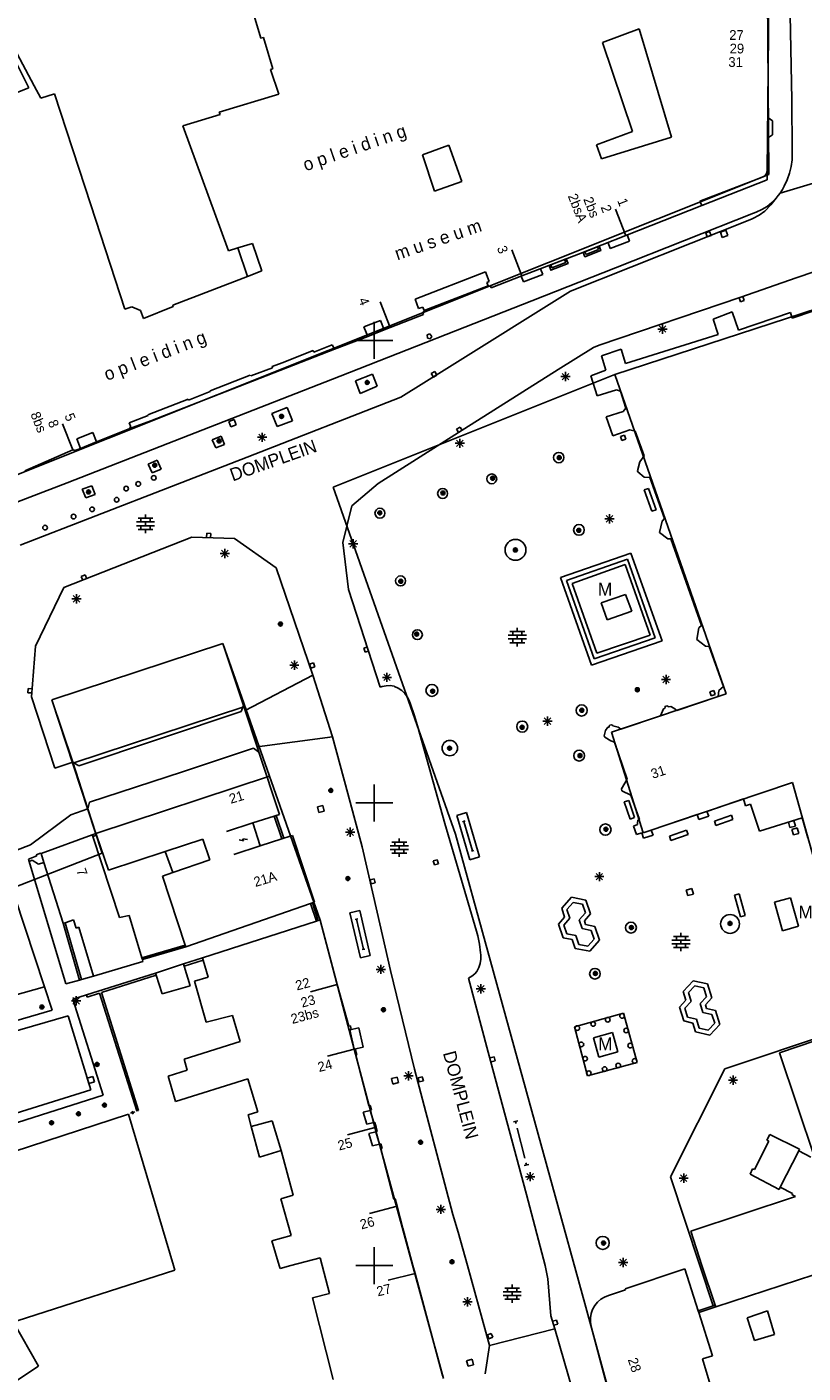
# Model space of a CAD drawing. Header units: millimetres. Extents: x 135944 to 142000, y 454200 to 456692.
# Tile 31 of 153: x 136762 to 136846, y 455788 to 455934. Entities that reach past the tile are written whole.
import ezdxf
from ezdxf.enums import TextEntityAlignment as Align

# ---------------------------------------------------------------- set-up
doc = ezdxf.new("R2010")
doc.units = ezdxf.units.MM
for name, color, linetype in [('TotaalGBKN2013_Bistad', 251, 'Continuous'), ('TotaalGBKN2013X$0$Contouren', 251, 'Continuous'), ('TotaalGBKN2013X$0$Xref', 251, 'Continuous')]:
    doc.layers.add(name, color=color, linetype=linetype)
doc.styles.add('TotaalGBKN2013X$0$GBKN binnenstad 2009$0$Standard', font='txt')

# ---------------------------------------------------------------- blocks, each defined once
blk = doc.blocks.new('TotaalGBKN2013X$0$GBKN binnenstad 2009')
at = {"layer": 'TotaalGBKN2013_Bistad'}
for p, q in [((136787737, 455932658), (136784460, 455943545)), ((136763253, 455927515), (136758063, 455937209)), ((136842624, 455937625), (136842532, 455925529)), ((136845108, 455925986), (136844943, 455935188)), ((136824661, 455932188), (136828610, 455933662)), ((136832102, 455921956), (136828610, 455933662)), ((136788017, 455932715), (136787737, 455932658)), ((136789029, 455929347), (136788017, 455932715)), ((136827892, 455922585), (136824661, 455932188)), ((136760980, 455930675), (136762653, 455927288)), ((136788775, 455929277), (136789029, 455929347)), ((136789678, 455926595), (136788775, 455929277)), ((136758895, 455925811), (136762653, 455927288)), ((136763253, 455927515), (136763968, 455926180)), ((136763968, 455926180), (136765441, 455926660)), ((136765441, 455926660), (136769373, 455914653)), ((136783232, 455924669), (136789678, 455926595)), ((136842532, 455925529), (136842454, 455918286)), ((136845166, 455920458), (136845108, 455925986)), ((136779325, 455923195), (136783340, 455924415)), ((136783340, 455924415), (136783232, 455924669)), ((136842537, 455924085), (136843048, 455923711)), ((136843048, 455923711), (136843018, 455922211)), ((136784231, 455909677), (136779325, 455923195)), ((136824000, 455921129), (136827892, 455922585)), ((136824566, 455919623), (136832102, 455921956)), ((136843018, 455922211), (136842492, 455921858)), ((136805211, 455920036), (136808043, 455921079)), ((136808043, 455921079), (136809442, 455917164)), ((136824000, 455921129), (136824566, 455919623)), ((136845174, 455920275), (136845166, 455920458)), ((136806503, 455916128), (136805211, 455920036)), ((136845057, 455918785), (136845155, 455919527)), ((136845155, 455919527), (136845174, 455920275)), ((136841852, 455917597), (136835195, 455915060)), ((136842023, 455917667), (136841852, 455917597)), ((136842229, 455917825), (136842023, 455917667)), ((136842377, 455918038), (136842229, 455917825)), ((136842454, 455918286), (136842377, 455918038)), ((136842443, 455917346), (136842454, 455918286)), ((136843862, 455915918), (136853469, 455918817)), ((136844628, 455917355), (136844881, 455918059)), ((136844881, 455918059), (136845057, 455918785)), ((136809442, 455917164), (136806503, 455916128)), ((136835396, 455914558), (136842443, 455917346)), ((136843862, 455915918), (136844096, 455916291)), ((136844096, 455916291), (136844301, 455916682)), ((136844301, 455916682), (136844628, 455917355)), ((136769373, 455914653), (136773032, 455903376)), ((136835195, 455915060), (136835396, 455914558)), ((136842842, 455914654), (136842217, 455913947)), ((136842972, 455914902), (136842445, 455914481)), ((136843445, 455915381), (136842842, 455914654)), ((136843445, 455915381), (136842972, 455914902)), ((136843662, 455915643), (136843445, 455915381)), ((136843862, 455915918), (136843662, 455915643)), ((136827156, 455911402), (136826057, 455914194)), ((136840967, 455913735), (136826072, 455907827)), ((136835396, 455914558), (136827182, 455911321)), ((136840922, 455913178), (136840749, 455913101)), ((136841590, 455913528), (136840922, 455913178)), ((136841262, 455913842), (136840967, 455913735)), ((136841873, 455914127), (136841262, 455913842)), ((136842217, 455913947), (136841590, 455913528)), ((136842445, 455914481), (136841873, 455914127)), ((136845586, 455906751), (136866049, 455913773)), ((136821194, 455905330), (136840749, 455913101)), ((136836237, 455911767), (136835813, 455911617)), ((136836387, 455911343), (136836237, 455911767)), ((136837981, 455911915), (136837396, 455911708)), ((136838188, 455911330), (136837981, 455911915)), ((136786847, 455910483), (136785246, 455909989)), ((136787852, 455907507), (136786847, 455910483)), ((136822076, 455909309), (136827182, 455911321)), ((136825492, 455909917), (136825255, 455910532)), ((136825492, 455909917), (136827592, 455910725)), ((136827592, 455910725), (136827355, 455911340)), ((136835813, 455911617), (136835963, 455911193)), ((136835963, 455911193), (136836387, 455911343)), ((136837396, 455911708), (136837603, 455911123)), ((136837603, 455911123), (136838188, 455911330)), ((136785246, 455909989), (136784231, 455909677)), ((136785246, 455909989), (136786278, 455906903)), ((136815945, 455906985), (136814845, 455909776)), ((136815945, 455906985), (136822076, 455909309)), ((136822765, 455909581), (136822878, 455909294)), ((136822878, 455909294), (136824219, 455909821)), ((136824219, 455909821), (136824106, 455910108)), ((136786278, 455906903), (136787852, 455907507)), ((136812019, 455907395), (136804399, 455904440)), ((136812401, 455906371), (136812019, 455907395)), ((136826072, 455907827), (136817009, 455904274)), ((136818212, 455907116), (136817975, 455907731)), ((136819075, 455908150), (136819201, 455907837)), ((136819201, 455907837), (136820690, 455908433)), ((136820690, 455908433), (136820564, 455908746)), ((136778218, 455903807), (136786278, 455906903)), ((136812144, 455906247), (136812401, 455906371)), ((136812291, 455905886), (136812144, 455906247)), ((136815945, 455906985), (136812636, 455905677)), ((136816112, 455906309), (136815875, 455906924)), ((136816112, 455906309), (136818212, 455907116)), ((136839607, 455904677), (136845586, 455906751)), ((136805381, 455903226), (136812291, 455905886)), ((136808132, 455897124), (136821194, 455905330)), ((136812324, 455905804), (136812291, 455905886)), ((136812541, 455905894), (136812324, 455905804)), ((136812636, 455905677), (136812541, 455905894)), ((136824284, 455899487), (136839607, 455904677)), ((136839414, 455904600), (136839560, 455904174)), ((136839986, 455904320), (136839840, 455904745)), ((136773032, 455903376), (136773808, 455903623)), ((136773808, 455903623), (136774731, 455903236)), ((136774731, 455903236), (136775045, 455902347)), ((136775045, 455902347), (136778262, 455903668)), ((136778262, 455903668), (136778218, 455903807)), ((136817009, 455904274), (136796325, 455896114)), ((136801726, 455901383), (136800641, 455904180)), ((136804399, 455904440), (136804762, 455903449)), ((136804762, 455903449), (136805240, 455903593)), ((136805240, 455903593), (136805381, 455903226)), ((136805258, 455903064), (136805410, 455903151)), ((136805327, 455902783), (136805258, 455903064)), ((136805410, 455903151), (136805381, 455903226)), ((136836617, 455902297), (136838679, 455903072)), ((136838679, 455903072), (136839367, 455901117)), ((136839367, 455901117), (136844963, 455903006)), ((136839560, 455904174), (136839986, 455904320)), ((136844963, 455903006), (136845169, 455902408)), ((136845169, 455902408), (136849804, 455903968)), ((136800655, 455902147), (136798884, 455901459)), ((136800000, 455900000), (136800000, 455902000)), ((136801053, 455901121), (136800655, 455902147)), ((136801726, 455901383), (136805327, 455902783)), ((136830800, 455900868), (136831508, 455901576)), ((136831508, 455900868), (136830800, 455901576)), ((136831154, 455900722), (136831154, 455901722)), ((136837167, 455900641), (136836617, 455902297)), ((136799282, 455900433), (136795693, 455899037)), ((136798884, 455901459), (136799282, 455900433)), ((136801053, 455901121), (136799282, 455900433)), ((136801726, 455901383), (136801053, 455901121)), ((136805999, 455900690), (136805724, 455900587)), ((136805724, 455900587), (136805740, 455900253)), ((136805740, 455900253), (136806038, 455900171)), ((136806208, 455900429), (136805999, 455900690)), ((136806038, 455900171), (136806208, 455900429)), ((136827146, 455897504), (136837167, 455900641)), ((136830654, 455901222), (136831654, 455901222)), ((136795693, 455899037), (136775844, 455891315)), ((136790030, 455897582), (136793379, 455898895)), ((136793379, 455898895), (136793451, 455898724)), ((136793451, 455898724), (136795454, 455899516)), ((136795454, 455899516), (136795693, 455899037)), ((136798000, 455900000), (136800000, 455900000)), ((136800000, 455900000), (136802000, 455900000)), ((136800000, 455898000), (136800000, 455900000)), ((136819880, 455896861), (136823689, 455899221)), ((136823689, 455899221), (136824284, 455899487)), ((136824564, 455898324), (136826674, 455899050)), ((136826674, 455899050), (136827146, 455897504)), ((136790030, 455897582), (136788979, 455897170)), ((136788979, 455897170), (136789001, 455897014)), ((136825004, 455896761), (136824564, 455898324)), ((136786567, 455896251), (136782253, 455894561)), ((136796325, 455896114), (136786078, 455892133)), ((136786655, 455896154), (136786567, 455896251)), ((136789001, 455897014), (136786655, 455896154)), ((136799795, 455896355), (136797977, 455895620)), ((136800311, 455895057), (136799795, 455896355)), ((136802857, 455893870), (136808132, 455897124)), ((136806527, 455896640), (136806143, 455896404)), ((136806143, 455896404), (136806379, 455896020)), ((136806379, 455896020), (136806763, 455896256)), ((136806763, 455896256), (136806527, 455896640)), ((136809086, 455890033), (136819880, 455896861)), ((136820163, 455896081), (136821163, 455896081)), ((136820309, 455895727), (136821017, 455896435)), ((136821017, 455895727), (136820309, 455896435)), ((136820663, 455895581), (136820663, 455896581)), ((136823409, 455896174), (136825004, 455896761)), ((136824091, 455894022), (136823409, 455896174)), ((136782255, 455894461), (136779923, 455893533)), ((136782253, 455894561), (136782255, 455894461)), ((136797977, 455895620), (136798478, 455894257)), ((136798478, 455894257), (136800311, 455895057)), ((136826176, 455894667), (136824091, 455894022)), ((136826602, 455894492), (136826176, 455894667)), ((136827197, 455892678), (136826602, 455894492)), ((136779871, 455893659), (136775529, 455891947)), ((136779923, 455893533), (136779871, 455893659)), ((136786245, 455887380), (136802857, 455893870)), ((136786078, 455892133), (136766821, 455884607)), ((136775547, 455891871), (136773502, 455891085)), ((136775529, 455891947), (136775547, 455891871)), ((136784853, 455891444), (136784275, 455891220)), ((136785077, 455890866), (136784853, 455891444)), ((136790582, 455892760), (136788935, 455892100)), ((136788935, 455892100), (136789515, 455890685)), ((136791146, 455891286), (136790582, 455892760)), ((136825069, 455891743), (136826889, 455892304)), ((136825768, 455889695), (136825069, 455891743)), ((136826889, 455892304), (136827197, 455892678)), ((136767413, 455888169), (136766314, 455890961)), ((136769567, 455890039), (136767835, 455889349)), ((136769976, 455889018), (136769567, 455890039)), ((136773588, 455890459), (136769976, 455889018)), ((136773502, 455891085), (136773672, 455890638)), ((136773672, 455890638), (136773550, 455890540)), ((136773550, 455890540), (136773588, 455890459)), ((136775844, 455891315), (136773588, 455890459)), ((136784275, 455891220), (136784499, 455890642)), ((136784499, 455890642), (136785077, 455890866)), ((136787868, 455889022), (136787868, 455890022)), ((136789515, 455890685), (136791146, 455891286)), ((136800407, 455884514), (136809086, 455890033)), ((136809275, 455890627), (136808892, 455890389)), ((136808892, 455890389), (136809129, 455890007)), ((136809512, 455890244), (136809275, 455890627)), ((136827620, 455890326), (136825768, 455889695)), ((136828197, 455890200), (136827620, 455890326)), ((136829149, 455887522), (136828197, 455890200)), ((136767835, 455889349), (136768244, 455888327)), ((136769976, 455889018), (136768244, 455888327)), ((136783463, 455889637), (136782483, 455889248)), ((136782483, 455889248), (136782861, 455888383)), ((136782861, 455888383), (136783816, 455888732)), ((136783816, 455888732), (136783463, 455889637)), ((136787368, 455889522), (136788368, 455889522)), ((136787514, 455889168), (136788222, 455889876)), ((136788222, 455889168), (136787514, 455889876)), ((136808735, 455888874), (136809735, 455888874)), ((136808881, 455888520), (136809589, 455889228)), ((136809589, 455888520), (136808881, 455889228)), ((136809235, 455888374), (136809235, 455889374)), ((136827021, 455889758), (136826596, 455889609)), ((136826596, 455889609), (136826745, 455889184)), ((136826745, 455889184), (136827170, 455889333)), ((136827170, 455889333), (136827021, 455889758)), ((136761725, 455877856), (136786245, 455887380)), ((136762228, 455885893), (136767413, 455888169)), ((136767513, 455888213), (136767413, 455888169)), ((136767578, 455888061), (136767513, 455888213)), ((136768244, 455888327), (136767578, 455888061)), ((136775557, 455886637), (136776538, 455887050)), ((136776538, 455887050), (136776952, 455886063)), ((136828701, 455886863), (136829149, 455887522)), ((136776001, 455885679), (136775557, 455886637)), ((136776952, 455886063), (136776001, 455885679)), ((136828431, 455885885), (136828701, 455886863)), ((136828479, 455885789), (136828431, 455885885)), ((136829160, 455885232), (136828479, 455885789)), ((136766821, 455884607), (136748430, 455877553)), ((136769478, 455884282), (136768427, 455883900)), ((136769836, 455883352), (136769478, 455884282)), ((136797586, 455882103), (136800407, 455884514)), ((136829784, 455885164), (136829160, 455885232)), ((136831348, 455880741), (136829784, 455885164)), ((136768427, 455883900), (136768825, 455882994)), ((136768825, 455882994), (136769836, 455883352)), ((136829165, 455883832), (136829636, 455883999)), ((136829981, 455881522), (136829165, 455883832)), ((136829636, 455883999), (136830452, 455881689)), ((136775283, 455880769), (136775283, 455881169)), ((136796584, 455878167), (136797586, 455882103)), ((136825428, 455880210), (136825428, 455881210)), ((136830452, 455881689), (136829981, 455881522)), ((136774303, 455880369), (136776263, 455880369)), ((136774303, 455879969), (136776263, 455879969)), ((136774483, 455880769), (136776083, 455880769)), ((136774783, 455880369), (136774783, 455880769)), ((136774783, 455879569), (136774783, 455879969)), ((136775283, 455879969), (136775283, 455880369)), ((136775783, 455880369), (136775783, 455880769)), ((136775783, 455879569), (136775783, 455879969)), ((136824928, 455880710), (136825928, 455880710)), ((136825074, 455880356), (136825782, 455881064)), ((136825782, 455880356), (136825074, 455881064)), ((136830822, 455879251), (136831092, 455880442)), ((136831092, 455880442), (136831348, 455880741)), ((136766458, 455873281), (136780281, 455878745)), ((136774483, 455879569), (136776083, 455879569)), ((136775283, 455879169), (136775283, 455879569)), ((136780281, 455878745), (136784894, 455878568)), ((136781885, 455879149), (136781861, 455878700)), ((136782335, 455879124), (136781885, 455879149)), ((136782310, 455878675), (136782335, 455879124)), ((136784894, 455878568), (136789384, 455875400)), ((136797355, 455877650), (136798063, 455878358)), ((136798063, 455877650), (136797355, 455878358)), ((136797709, 455877504), (136797709, 455878504)), ((136831726, 455878558), (136830822, 455879251)), ((136832060, 455878536), (136831726, 455878558)), ((136835354, 455869181), (136832060, 455878536)), ((136783339, 455876969), (136784339, 455876969)), ((136783485, 455876615), (136784193, 455877323)), ((136784193, 455876615), (136783485, 455877323)), ((136783839, 455876469), (136783839, 455877469)), ((136797225, 455873058), (136796584, 455878167)), ((136797209, 455878004), (136798209, 455878004)), ((136820112, 455874380), (136827714, 455877000)), ((136827714, 455877000), (136831100, 455867541)), ((136789384, 455875400), (136793352, 455863820)), ((136820784, 455874051), (136827351, 455876335)), ((136821371, 455873729), (136827094, 455875771)), ((136827094, 455875771), (136829794, 455868146)), ((136827351, 455876335), (136830363, 455867856)), ((136768753, 455874653), (136768334, 455874489)), ((136768334, 455874489), (136768499, 455874070)), ((136768918, 455874235), (136768753, 455874653)), ((136823470, 455864884), (136820112, 455874380)), ((136823744, 455865567), (136820784, 455874051)), ((136763392, 455866939), (136766458, 455873281)), ((136767826, 455871575), (136767826, 455872575)), ((136800649, 455862529), (136797225, 455873058)), ((136824051, 455866175), (136821371, 455873729)), ((136827146, 455872532), (136824521, 455871623)), ((136827816, 455870717), (136827146, 455872532)), ((136767326, 455872075), (136768326, 455872075)), ((136767472, 455871721), (136768180, 455872429)), ((136768180, 455871721), (136767472, 455872429)), ((136824521, 455871623), (136825161, 455869789)), ((136825161, 455869789), (136827816, 455870717)), ((136814474, 455868124), (136816434, 455868124)), ((136814654, 455868524), (136816254, 455868524)), ((136814954, 455868124), (136814954, 455868524)), ((136815454, 455868524), (136815454, 455868924)), ((136815454, 455867724), (136815454, 455868124)), ((136815954, 455868124), (136815954, 455868524)), ((136829794, 455868146), (136824051, 455866175)), ((136834845, 455867684), (136835079, 455868918)), ((136835079, 455868918), (136835354, 455869181)), ((136762952, 455861457), (136763392, 455866939)), ((136783622, 455867241), (136765161, 455861138)), ((136785880, 455860526), (136783622, 455867241)), ((136799294, 455866875), (136798864, 455866739)), ((136798864, 455866739), (136799000, 455866310)), ((136814474, 455867724), (136816434, 455867724)), ((136814654, 455867324), (136816254, 455867324)), ((136814954, 455867324), (136814954, 455867724)), ((136815454, 455866924), (136815454, 455867324)), ((136815954, 455867324), (136815954, 455867724)), ((136831100, 455867541), (136823470, 455864884)), ((136830363, 455867856), (136823744, 455865567)), ((136835781, 455866933), (136834845, 455867684)), ((136836205, 455866914), (136835781, 455866933)), ((136837751, 455862580), (136836205, 455866914)), ((136791006, 455864532), (136791714, 455865240)), ((136791714, 455864532), (136791006, 455865240)), ((136791360, 455864386), (136791360, 455865386)), ((136799000, 455866310), (136799429, 455866446)), ((136793352, 455863820), (136786051, 455860004)), ((136790860, 455864886), (136791860, 455864886)), ((136793419, 455865131), (136792991, 455864991)), ((136792991, 455864991), (136793131, 455864563)), ((136793131, 455864563), (136793559, 455864703)), ((136793352, 455863820), (136795479, 455857152)), ((136793559, 455864703), (136793419, 455865131)), ((136801017, 455863224), (136801725, 455863932)), ((136801725, 455863224), (136801017, 455863932)), ((136801371, 455863078), (136801371, 455864078)), ((136831526, 455862848), (136831526, 455863848)), ((136762575, 455862372), (136762544, 455861923)), ((136763024, 455862342), (136762575, 455862372)), ((136800837, 455862593), (136800649, 455862529)), ((136801269, 455862677), (136800837, 455862593)), ((136800871, 455863578), (136801871, 455863578)), ((136801709, 455862683), (136801269, 455862677)), ((136802143, 455862609), (136801709, 455862683)), ((136802173, 455862599), (136802143, 455862609)), ((136802588, 455862414), (136802173, 455862599)), ((136802964, 455862159), (136802588, 455862414)), ((136831026, 455863348), (136832026, 455863348)), ((136831172, 455862994), (136831880, 455863702)), ((136831880, 455862994), (136831172, 455863702)), ((136837236, 455862164), (136837751, 455862580)), ((136762544, 455861923), (136762993, 455861893)), ((136765492, 455853755), (136762952, 455861457)), ((136765161, 455861138), (136767419, 455854401)), ((136803290, 455861842), (136802964, 455862159)), ((136803555, 455861473), (136803290, 455861842)), ((136803752, 455861063), (136803555, 455861473)), ((136803908, 455860675), (136803752, 455861063)), ((136832691, 455859997), (136837158, 455861519)), ((136836690, 455862166), (136836265, 455862017)), ((136836265, 455862017), (136836414, 455861592)), ((136836414, 455861592), (136836839, 455861741)), ((136836839, 455861741), (136836690, 455862166)), ((136837158, 455861519), (136837236, 455862164)), ((136785624, 455859871), (136768062, 455854015)), ((136785880, 455860526), (136785624, 455859871)), ((136786051, 455860004), (136785880, 455860526)), ((136786051, 455860004), (136787350, 455856057)), ((136804318, 455859514), (136803908, 455860675)), ((136804652, 455858329), (136804318, 455859514)), ((136818710, 455858352), (136818710, 455859352)), ((136826637, 455857991), (136830946, 455859414)), ((136830946, 455859414), (136831258, 455860192)), ((136831258, 455860192), (136831433, 455860238)), ((136831396, 455860344), (136831432, 455860423)), ((136831433, 455860238), (136831396, 455860344)), ((136831432, 455860423), (136831598, 455860484)), ((136831598, 455860484), (136831713, 455860467)), ((136831713, 455860467), (136831766, 455860381)), ((136831766, 455860381), (136832032, 455860445)), ((136832032, 455860445), (136832382, 455860243)), ((136832382, 455860243), (136832691, 455859997)), ((136807610, 455847801), (136804652, 455858329)), ((136818210, 455858852), (136819210, 455858852)), ((136818356, 455858498), (136819064, 455859206)), ((136819064, 455858498), (136818356, 455859206)), ((136824996, 455857828), (136825237, 455858191)), ((136825237, 455858191), (136825368, 455858205)), ((136825368, 455858205), (136825381, 455858356)), ((136825381, 455858356), (136825467, 455858418)), ((136825467, 455858418), (136825623, 455858451)), ((136825623, 455858451), (136825746, 455858410)), ((136825746, 455858410), (136825775, 455858335)), ((136825775, 455858335), (136826366, 455858183)), ((136826366, 455858183), (136826637, 455857991)), ((136795479, 455857152), (136787350, 455856057)), ((136795479, 455857152), (136797152, 455851030)), ((136824854, 455857254), (136824996, 455857828)), ((136824916, 455857108), (136824854, 455857254)), ((136825546, 455856705), (136824916, 455857108)), ((136825973, 455856591), (136825546, 455856705)), ((136827315, 455852570), (136825973, 455856591)), ((136786943, 455855914), (136779261, 455853372)), ((136787538, 455855486), (136786943, 455855914)), ((136787350, 455856057), (136787538, 455855486)), ((136787538, 455855486), (136789739, 455848756)), ((136767419, 455854401), (136765492, 455853755)), ((136768062, 455854015), (136767419, 455854401)), ((136769035, 455849354), (136767419, 455854401)), ((136779261, 455853372), (136769238, 455850094)), ((136826699, 455851514), (136827315, 455852570)), ((136797152, 455851030), (136798685, 455845279)), ((136800000, 455850000), (136800000, 455852000)), ((136826749, 455851303), (136826699, 455851514)), ((136827738, 455850833), (136826749, 455851303)), ((136828649, 455848212), (136827738, 455850833)), ((136767187, 455848704), (136769035, 455849354)), ((136769238, 455850094), (136769035, 455849354)), ((136769897, 455846720), (136769035, 455849354)), ((136794447, 455849724), (136793845, 455849572)), ((136793845, 455849572), (136793997, 455848970)), ((136794599, 455849122), (136794447, 455849724)), ((136798000, 455850000), (136800000, 455850000)), ((136800000, 455850000), (136802000, 455850000)), ((136800000, 455848000), (136800000, 455850000)), ((136827018, 455850107), (136827490, 455850271)), ((136827658, 455848266), (136827018, 455850107)), ((136827490, 455850271), (136828130, 455848430)), ((136839883, 455850432), (136835951, 455849077)), ((136840117, 455849693), (136839883, 455850432)), ((136840640, 455849877), (136840117, 455849693)), ((136841636, 455846972), (136840640, 455849877)), ((136762838, 455845474), (136767187, 455848704)), ((136786870, 455847842), (136784021, 455846904)), ((136786870, 455847842), (136789189, 455848581)), ((136787680, 455845382), (136786870, 455847842)), ((136789380, 455848642), (136789189, 455848581)), ((136789189, 455848581), (136790017, 455846129)), ((136789739, 455848756), (136789380, 455848642)), ((136789380, 455848642), (136790208, 455846190)), ((136793997, 455848970), (136794599, 455849122)), ((136811036, 455836160), (136807610, 455847801)), ((136809971, 455848972), (136808917, 455848661)), ((136808917, 455848661), (136810331, 455843865)), ((136809811, 455848056), (136809548, 455847978)), ((136810622, 455844820), (136809680, 455848017)), ((136811385, 455844176), (136809971, 455848972)), ((136828130, 455848430), (136827658, 455848266)), ((136828427, 455847842), (136828493, 455848155)), ((136828448, 455847672), (136828427, 455847842)), ((136828493, 455848155), (136828649, 455848212)), ((136834891, 455848755), (136829937, 455847061)), ((136835074, 455848226), (136834891, 455848755)), ((136836144, 455848559), (136835074, 455848226)), ((136835951, 455849077), (136836144, 455848559)), ((136836750, 455848052), (136838593, 455848688)), ((136836913, 455847579), (136836750, 455848052)), ((136838756, 455848215), (136836913, 455847579)), ((136838593, 455848688), (136838756, 455848215)), ((136846248, 455848410), (136841636, 455846972)), ((136845352, 455848106), (136844755, 455847939)), ((136844755, 455847939), (136844922, 455847342)), ((136845519, 455847509), (136845352, 455848106)), ((136846853, 455846244), (136846248, 455848410)), ((136763982, 455844538), (136769508, 455846576)), ((136769508, 455846576), (136769897, 455846720)), ((136769570, 455846386), (136769508, 455846576)), ((136769570, 455846386), (136769962, 455846531)), ((136769570, 455846386), (136772449, 455837606)), ((136769962, 455846531), (136769897, 455846720)), ((136771273, 455842733), (136769962, 455846531)), ((136791149, 455846491), (136790208, 455846190)), ((136793537, 455839274), (136791149, 455846491)), ((136796897, 455846858), (136797897, 455846858)), ((136797043, 455846504), (136797751, 455847212)), ((136797751, 455846504), (136797043, 455847212)), ((136797397, 455846358), (136797397, 455847358)), ((136828010, 455847504), (136828448, 455847672)), ((136828327, 455846579), (136828010, 455847504)), ((136828913, 455846758), (136828327, 455846579)), ((136829106, 455846215), (136828913, 455846758)), ((136830130, 455846508), (136829106, 455846215)), ((136829937, 455847061), (136830130, 455846508)), ((136831897, 455846432), (136833742, 455847063)), ((136832059, 455845959), (136831897, 455846432)), ((136833904, 455846590), (136832059, 455845959)), ((136833742, 455847063), (136833904, 455846590)), ((136844922, 455847342), (136845519, 455847509)), ((136845714, 455847310), (136845117, 455847143)), ((136845117, 455847143), (136845284, 455846546)), ((136845284, 455846546), (136845881, 455846713)), ((136845881, 455846713), (136845714, 455847310)), ((136749917, 455840505), (136762838, 455845474)), ((136777407, 455844745), (136781462, 455846074)), ((136781462, 455846074), (136782236, 455843848)), ((136787680, 455845382), (136784831, 455844444)), ((136785878, 455845902), (136785391, 455846005)), ((136786287, 455846037), (136785800, 455846140)), ((136785800, 455846140), (136785878, 455845902)), ((136787680, 455845382), (136790017, 455846129)), ((136790017, 455846129), (136790208, 455846190)), ((136798685, 455845279), (136800319, 455838199)), ((136801722, 455845375), (136803682, 455845375)), ((136801722, 455844975), (136803682, 455844975)), ((136801902, 455845775), (136803502, 455845775)), ((136802202, 455845375), (136802202, 455845775)), ((136802202, 455844575), (136802202, 455844975)), ((136802702, 455845775), (136802702, 455846175)), ((136802702, 455844975), (136802702, 455845375)), ((136803202, 455845375), (136803202, 455845775)), ((136803202, 455844575), (136803202, 455844975)), ((136810754, 455844859), (136810491, 455844781)), ((136763515, 455844272), (136762638, 455843943)), ((136762638, 455843943), (136762714, 455843689)), ((136763030, 455843806), (136762714, 455843689)), ((136762714, 455843689), (136766667, 455830445)), ((136763700, 455843388), (136763030, 455843806)), ((136763941, 455844588), (136763471, 455844411)), ((136763471, 455844411), (136763515, 455844272)), ((136764289, 455843576), (136763700, 455843388)), ((136763982, 455844538), (136763941, 455844588)), ((136763982, 455844538), (136764289, 455843576)), ((136764289, 455843576), (136766386, 455837008)), ((136777407, 455844745), (136771273, 455842733)), ((136778221, 455842480), (136777407, 455844745)), ((136782236, 455843848), (136778221, 455842480)), ((136801902, 455844575), (136803502, 455844575)), ((136802702, 455844175), (136802702, 455844575)), ((136806805, 455843865), (136806371, 455843747)), ((136806371, 455843747), (136806489, 455843313)), ((136806489, 455843313), (136806923, 455843431)), ((136806923, 455843431), (136806805, 455843865)), ((136810331, 455843865), (136811385, 455844176)), ((136764354, 455830146), (136760125, 455843025)), ((136777114, 455842102), (136778221, 455842480)), ((136779574, 455834645), (136777114, 455842102)), ((136823821, 455842039), (136824821, 455842039)), ((136823967, 455841685), (136824675, 455842393)), ((136824675, 455841685), (136823967, 455842393)), ((136824321, 455841539), (136824321, 455842539)), ((136799990, 455841817), (136799554, 455841707)), ((136799554, 455841707), (136799664, 455841271)), ((136799664, 455841271), (136800100, 455841381)), ((136800100, 455841381), (136799990, 455841817)), ((136834311, 455840754), (136833714, 455840587)), ((136833714, 455840587), (136833881, 455839990)), ((136834478, 455840157), (136834311, 455840754)), ((136779640, 455834445), (136793122, 455839130)), ((136793122, 455839130), (136793320, 455839199)), ((136793122, 455839130), (136793743, 455837219)), ((136793320, 455839199), (136793537, 455839274)), ((136793943, 455837283), (136793320, 455839199)), ((136820251, 455838622), (136821308, 455839804)), ((136821491, 455839260), (136820818, 455838506)), ((136821308, 455839804), (136822866, 455839505)), ((136822486, 455839069), (136821491, 455839260)), ((136822806, 455838121), (136822486, 455839069)), ((136822866, 455839505), (136823373, 455838005)), ((136833881, 455839990), (136834478, 455840157)), ((136838932, 455840034), (136839414, 455840169)), ((136839583, 455837704), (136838932, 455840034)), ((136839414, 455840169), (136840065, 455837839)), ((136843248, 455839266), (136844981, 455839751)), ((136844109, 455836184), (136843248, 455839266)), ((136844981, 455839751), (136845842, 455836669)), ((136772449, 455837606), (136773496, 455837840)), ((136773496, 455837840), (136774875, 455833274)), ((136798425, 455838367), (136797354, 455838116)), ((136797354, 455838116), (136798493, 455833248)), ((136799564, 455833499), (136798425, 455838367)), ((136800319, 455838199), (136801749, 455831902)), ((136819906, 455836920), (136820571, 455837673)), ((136820571, 455837673), (136820251, 455838622)), ((136821138, 455837559), (136820473, 455836806)), ((136820818, 455838506), (136821138, 455837559)), ((136822131, 455837365), (136822806, 455838121)), ((136823373, 455838005), (136822698, 455837249)), ((136840065, 455837839), (136839583, 455837704)), ((136766386, 455837008), (136766577, 455837065)), ((136766386, 455837008), (136768155, 455830864)), ((136767475, 455837366), (136766577, 455837065)), ((136766577, 455837065), (136768347, 455830919)), ((136767767, 455836481), (136767475, 455837366)), ((136768053, 455836570), (136767767, 455836481)), ((136769642, 455831284), (136768053, 455836570)), ((136793743, 455837219), (136781424, 455833281)), ((136793943, 455837283), (136793743, 455837219)), ((136794162, 455837353), (136793943, 455837283)), ((136794162, 455837353), (136796000, 455830369)), ((136798213, 455837462), (136797946, 455837399)), ((136798839, 455834185), (136798079, 455837430)), ((136811177, 455835647), (136811036, 455836160)), ((136820412, 455835425), (136819906, 455836920)), ((136820473, 455836806), (136820793, 455835859)), ((136822451, 455836418), (136822131, 455837365)), ((136823445, 455836226), (136822451, 455836418)), ((136822698, 455837249), (136822831, 455836854)), ((136822831, 455836854), (136823825, 455836661)), ((136823765, 455835278), (136823445, 455836226)), ((136823825, 455836661), (136824332, 455835162)), ((136845842, 455836669), (136844109, 455836184)), ((136774875, 455833274), (136779574, 455834645)), ((136779574, 455834645), (136779640, 455834445)), ((136811363, 455834735), (136811177, 455835647)), ((136811470, 455833810), (136811363, 455834735)), ((136821395, 455835229), (136820412, 455835425)), ((136820793, 455835859), (136821777, 455835663)), ((136821717, 455834281), (136821395, 455835229)), ((136821777, 455835663), (136822097, 455834716)), ((136822097, 455834716), (136823090, 455834523)), ((136823090, 455834523), (136823765, 455835278)), ((136824332, 455835162), (136823274, 455833978)), ((136832163, 455835170), (136834123, 455835170)), ((136832163, 455834770), (136834123, 455834770)), ((136832343, 455835570), (136833943, 455835570)), ((136832643, 455835170), (136832643, 455835570)), ((136832643, 455834370), (136832643, 455834770)), ((136833143, 455835570), (136833143, 455835970)), ((136833143, 455834770), (136833143, 455835170)), ((136833643, 455835170), (136833643, 455835570)), ((136833643, 455834370), (136833643, 455834770)), ((136774936, 455833073), (136774875, 455833274)), ((136774908, 455833174), (136779611, 455834546)), ((136774936, 455833073), (136779640, 455834445)), ((136779386, 455832620), (136781424, 455833281)), ((136781424, 455833281), (136781499, 455833027)), ((136798493, 455833248), (136799564, 455833499)), ((136798973, 455834216), (136798705, 455834154)), ((136811504, 455833580), (136811470, 455833810)), ((136811512, 455833111), (136811504, 455833580)), ((136823274, 455833978), (136821717, 455834281)), ((136832343, 455834370), (136833943, 455834370)), ((136833143, 455833970), (136833143, 455834370)), ((136769642, 455831284), (136775000, 455832862)), ((136775000, 455832862), (136774936, 455833073)), ((136776371, 455831621), (136779386, 455832620)), ((136779386, 455832620), (136779462, 455832366)), ((136779462, 455832366), (136781499, 455833027)), ((136779462, 455832366), (136780097, 455830235)), ((136782040, 455831182), (136781499, 455833027)), ((136800209, 455832021), (136801209, 455832021)), ((136800355, 455831667), (136801063, 455832375)), ((136801063, 455831667), (136800355, 455832375)), ((136800709, 455831521), (136800709, 455832521)), ((136801749, 455831902), (136804333, 455821221)), ((136810850, 455831533), (136811068, 455831792)), ((136811068, 455831792), (136811291, 455832204)), ((136811291, 455832204), (136811440, 455832648)), ((136811440, 455832648), (136811512, 455833111)), ((136766667, 455830445), (136768155, 455830864)), ((136768155, 455830864), (136768347, 455830919)), ((136768347, 455830919), (136769642, 455831284)), ((136776371, 455831621), (136768898, 455829260)), ((136770506, 455829510), (136776443, 455831386)), ((136776443, 455831386), (136776371, 455831621)), ((136777063, 455829363), (136776443, 455831386)), ((136780586, 455830750), (136782040, 455831182)), ((136781836, 455826298), (136780586, 455830750)), ((136796000, 455830369), (136793101, 455829598)), ((136796000, 455830369), (136797264, 455825865)), ((136810169, 455831067), (136810532, 455831267)), ((136812294, 455823064), (136810169, 455831067)), ((136810532, 455831267), (136810850, 455831533)), ((136811159, 455829552), (136811867, 455830260)), ((136811867, 455829552), (136811159, 455830260)), ((136811513, 455829406), (136811513, 455830406)), ((136833377, 455829640), (136834471, 455830788)), ((136834471, 455830788), (136836019, 455830439)), ((136836019, 455830439), (136836478, 455828924)), ((136759747, 455828844), (136764354, 455830146)), ((136765199, 455827595), (136764354, 455830146)), ((136767411, 455828804), (136768898, 455829260)), ((136770684, 455818404), (136767411, 455828804)), ((136767436, 455828255), (136768144, 455828963)), ((136768144, 455828255), (136767436, 455828963)), ((136767790, 455828109), (136767790, 455829109)), ((136768979, 455829028), (136768898, 455829260)), ((136770315, 455829450), (136768979, 455829028)), ((136774321, 455816713), (136770315, 455829450)), ((136774512, 455816772), (136770506, 455829510)), ((136780097, 455830235), (136777063, 455829363)), ((136811013, 455829906), (136812013, 455829906)), ((136833667, 455828681), (136833377, 455829640)), ((136834637, 455830238), (136833940, 455829506)), ((136833940, 455829506), (136834230, 455828549)), ((136835625, 455830015), (136834637, 455830238)), ((136835216, 455828324), (136835915, 455829058)), ((136835915, 455829058), (136835625, 455830015)), ((136836478, 455828924), (136835779, 455828190)), ((136760495, 455826250), (136765199, 455827595)), ((136767290, 455828609), (136768290, 455828609)), ((136832978, 455827950), (136833667, 455828681)), ((136833436, 455826439), (136832978, 455827950)), ((136834230, 455828549), (136833541, 455827818)), ((136833541, 455827818), (136833831, 455826861)), ((136835506, 455827367), (136835216, 455828324)), ((136836493, 455827143), (136835506, 455827367)), ((136835779, 455828190), (136835900, 455827790)), ((136835900, 455827790), (136836887, 455827566)), ((136836887, 455827566), (136837346, 455826052)), ((136766922, 455826991), (136754885, 455823505)), ((136769356, 455819009), (136766922, 455826991)), ((136784680, 455827023), (136781836, 455826298)), ((136785486, 455824205), (136784680, 455827023)), ((136797264, 455825865), (136797414, 455825911)), ((136797414, 455825911), (136797515, 455825490)), ((136821644, 455825809), (136826937, 455827274)), ((136826937, 455827274), (136828407, 455821954)), ((136834413, 455826212), (136833436, 455826439)), ((136833831, 455826861), (136834808, 455826634)), ((136834704, 455825254), (136834413, 455826212)), ((136834808, 455826634), (136835098, 455825677)), ((136836084, 455825452), (136836783, 455826186)), ((136837346, 455826052), (136836251, 455824902)), ((136836783, 455826186), (136836493, 455827143)), ((136851916, 455825985), (136837892, 455821262)), ((136798340, 455825688), (136797365, 455825468)), ((136797515, 455825490), (136797365, 455825468)), ((136797365, 455825468), (136797831, 455823402)), ((136798806, 455823622), (136798340, 455825688)), ((136823039, 455820520), (136821644, 455825809)), ((136823680, 455824634), (136825750, 455825199)), ((136824250, 455822535), (136823680, 455824634)), ((136825750, 455825199), (136826314, 455823121)), ((136836251, 455824902), (136834704, 455825254)), ((136835098, 455825677), (136836084, 455825452)), ((136843775, 455823011), (136851981, 455825768)), ((136779456, 455822303), (136785486, 455824205)), ((136797831, 455823402), (136794932, 455822631)), ((136798806, 455823622), (136797831, 455823402)), ((136797937, 455823435), (136797831, 455823402)), ((136798118, 455822787), (136797937, 455823435)), ((136816447, 455807670), (136812294, 455823064)), ((136826314, 455823121), (136824250, 455822535)), ((136847617, 455811620), (136843775, 455823011)), ((136779767, 455821120), (136779456, 455822303)), ((136797992, 455822750), (136798118, 455822787)), ((136799414, 455817294), (136797992, 455822750)), ((136812947, 455822582), (136812513, 455822460)), ((136812635, 455822027), (136813068, 455822148)), ((136813068, 455822148), (136812947, 455822582)), ((136828407, 455821954), (136823039, 455820520)), ((136769577, 455820453), (136768984, 455820272)), ((136768984, 455820272), (136769165, 455819679)), ((136769758, 455819860), (136769577, 455820453)), ((136777717, 455820484), (136779767, 455821120)), ((136778504, 455817743), (136777717, 455820484)), ((136786318, 455820192), (136778504, 455817743)), ((136787397, 455816617), (136786318, 455820192)), ((136802453, 455820378), (136801851, 455820226)), ((136801851, 455820226), (136802003, 455819624)), ((136802605, 455819776), (136802453, 455820378)), ((136803191, 455820503), (136804191, 455820503)), ((136803337, 455820149), (136804045, 455820857)), ((136804045, 455820149), (136803337, 455820857)), ((136803691, 455820003), (136803691, 455821003)), ((136804333, 455821221), (136808492, 455805521)), ((136805189, 455820395), (136804753, 455820285)), ((136804753, 455820285), (136804863, 455819849)), ((136805299, 455819959), (136805189, 455820395)), ((136837892, 455821262), (136831991, 455809601)), ((136838413, 455819697), (136839121, 455820405)), ((136839121, 455819697), (136838413, 455820405)), ((136838767, 455819551), (136838767, 455820551)), ((136760134, 455816134), (136769356, 455819009)), ((136769165, 455819679), (136769758, 455819860)), ((136802003, 455819624), (136802605, 455819776)), ((136804863, 455819849), (136805299, 455819959)), ((136838267, 455820051), (136839267, 455820051)), ((136759736, 455814932), (136770684, 455818404)), ((136799559, 455817301), (136799414, 455817294)), ((136799714, 455816824), (136799559, 455817301)), ((136755087, 455810393), (136773426, 455816369)), ((136773426, 455816369), (136778306, 455800000)), ((136773668, 455816461), (136774116, 455816607)), ((136773944, 455816375), (136773840, 455816693)), ((136774321, 455816713), (136774512, 455816772)), ((136774333, 455816679), (136774321, 455816713)), ((136786362, 455816293), (136787397, 455816617)), ((136786709, 455815020), (136786362, 455816293)), ((136798800, 455816576), (136799552, 455816747)), ((136799177, 455815290), (136798800, 455816576)), ((136799552, 455816747), (136799714, 455816824)), ((136799552, 455816747), (136799933, 455815463)), ((136788960, 455815658), (136786709, 455815020)), ((136786709, 455815020), (136787608, 455811719)), ((136789937, 455812451), (136788960, 455815658)), ((136800197, 455814973), (136797100, 455814149)), ((136799933, 455815463), (136799177, 455815290)), ((136799421, 455814280), (136800172, 455814453)), ((136799796, 455812958), (136799421, 455814280)), ((136800059, 455815479), (136799933, 455815463)), ((136800197, 455814973), (136800059, 455815479)), ((136800319, 455814525), (136800172, 455814453)), ((136800172, 455814453), (136800548, 455813128)), ((136800197, 455814973), (136800319, 455814525)), ((136815028, 455815534), (136815514, 455815654)), ((136815271, 455815594), (136815331, 455815351)), ((136815452, 455814866), (136816266, 455811600)), ((136800548, 455813128), (136799796, 455812958)), ((136800714, 455813159), (136800548, 455813128)), ((136800858, 455812672), (136800714, 455813159)), ((136841094, 455810372), (136842641, 455813443)), ((136842437, 455813545), (136842740, 455814157)), ((136842641, 455813443), (136842437, 455813545)), ((136842740, 455814157), (136845941, 455812574)), ((136787608, 455811719), (136789937, 455812451)), ((136791247, 455807624), (136789937, 455812451)), ((136800687, 455812606), (136800858, 455812672)), ((136802094, 455807186), (136800687, 455812606)), ((136845870, 455812404), (136843877, 455808467)), ((136845870, 455812404), (136845941, 455812574)), ((136845870, 455812404), (136847181, 455811730)), ((136816692, 455810932), (136816206, 455810812)), ((136816449, 455810872), (136816389, 455811115)), ((136816498, 455809257), (136817206, 455809965)), ((136817206, 455809257), (136816498, 455809965)), ((136816852, 455809111), (136816852, 455810111)), ((136833436, 455808946), (136833436, 455809946)), ((136840609, 455809883), (136840886, 455810466)), ((136843763, 455808233), (136840609, 455809883)), ((136840886, 455810466), (136841094, 455810372)), ((136816352, 455809611), (136817352, 455809611)), ((136831991, 455809601), (136835169, 455800000)), ((136832936, 455809446), (136833936, 455809446)), ((136833082, 455809092), (136833790, 455809800)), ((136833790, 455809092), (136833082, 455809800)), ((136843877, 455808467), (136843763, 455808233)), ((136843877, 455808467), (136845195, 455807807)), ((136789905, 455807229), (136791247, 455807624)), ((136791004, 455803267), (136789905, 455807229)), ((136802250, 455807223), (136802094, 455807186)), ((136802462, 455806412), (136802250, 455807223)), ((136818455, 455800000), (136816447, 455807670)), ((136845509, 455807477), (136834203, 455803722)), ((136845195, 455807807), (136845132, 455807674)), ((136845132, 455807674), (136845509, 455807477)), ((136802456, 455806410), (136799481, 455805619)), ((136803077, 455804056), (136802462, 455806412)), ((136806699, 455806081), (136807699, 455806081)), ((136806845, 455805727), (136807553, 455806435)), ((136807553, 455805727), (136806845, 455806435)), ((136807199, 455805581), (136807199, 455806581)), ((136808492, 455805521), (136809061, 455803611)), ((136804174, 455800000), (136803077, 455804056)), ((136788914, 455802682), (136791004, 455803267)), ((136789729, 455800000), (136788914, 455802682)), ((136810054, 455800000), (136809061, 455803611)), ((136834203, 455803722), (136835411, 455800000)), ((136800000, 455800000), (136800000, 455802000)), ((136778306, 455800000), (136778458, 455799512)), ((136789822, 455799694), (136789729, 455800000)), ((136790977, 455800000), (136789822, 455799694)), ((136790977, 455800000), (136794148, 455800840)), ((136794148, 455800840), (136794365, 455800000)), ((136795155, 455796994), (136794365, 455800000)), ((136800000, 455800000), (136798000, 455800000)), ((136800000, 455800000), (136798000, 455800000)), ((136800000, 455800000), (136802000, 455800000)), ((136800000, 455800000), (136802000, 455800000)), ((136800000, 455800000), (136800000, 455798000)), ((136804417, 455799154), (136804175, 455800000)), ((136812431, 455791351), (136810054, 455800000)), ((136818754, 455798564), (136818457, 455800000)), ((136826401, 455800342), (136827401, 455800342)), ((136826547, 455799988), (136827255, 455800696)), ((136827255, 455799988), (136826547, 455800696)), ((136826901, 455799842), (136826901, 455800842)), ((136836624, 455795661), (136835169, 455800000)), ((136836843, 455795732), (136835411, 455800000)), ((136778458, 455799512), (136761395, 455794040)), ((136804417, 455799154), (136801511, 455798411)), ((136807383, 455788106), (136804417, 455799154)), ((136819091, 455794561), (136818754, 455798564)), ((136827124, 455797480), (136833564, 455799651)), ((136834997, 455795127), (136833564, 455799651)), ((136836907, 455795543), (136849257, 455799592)), ((136793312, 455796505), (136795155, 455796994)), ((136813921, 455797162), (136815881, 455797162)), ((136814101, 455797562), (136815701, 455797562)), ((136814401, 455797162), (136814401, 455797562)), ((136814901, 455797562), (136814901, 455797962)), ((136814901, 455796762), (136814901, 455797162)), ((136815401, 455797162), (136815401, 455797562)), ((136824876, 455796606), (136825315, 455796784)), ((136825315, 455796784), (136825317, 455796785)), ((136825317, 455796785), (136827153, 455797397)), ((136827153, 455797397), (136827124, 455797480)), ((136795550, 455787685), (136793312, 455796505)), ((136809571, 455796092), (136810571, 455796092)), ((136809717, 455795738), (136810425, 455796446)), ((136810425, 455795738), (136809717, 455796446)), ((136810071, 455795592), (136810071, 455796592)), ((136813921, 455796762), (136815881, 455796762)), ((136814101, 455796362), (136815701, 455796362)), ((136814401, 455796362), (136814401, 455796762)), ((136814901, 455795962), (136814901, 455796362)), ((136815401, 455796362), (136815401, 455796762)), ((136823591, 455795261), (136823822, 455795675)), ((136823822, 455795675), (136824119, 455796043)), ((136824119, 455796043), (136824474, 455796357)), ((136824474, 455796357), (136824876, 455796606)), ((136836624, 455795661), (136834997, 455795127)), ((136836693, 455795473), (136835059, 455794937)), ((136836843, 455795732), (136836624, 455795661)), ((136836907, 455795543), (136836693, 455795473)), ((136836907, 455795543), (136836843, 455795732)), ((136761004, 455793901), (136763723, 455789146)), ((136819501, 455793181), (136819091, 455794561)), ((136819704, 455794113), (136819272, 455793985)), ((136819832, 455793681), (136819704, 455794113)), ((136823350, 455793875), (136823351, 455794349)), ((136823428, 455793408), (136823350, 455793875)), ((136823351, 455794349), (136823432, 455794815)), ((136823432, 455794815), (136823591, 455795261)), ((136835059, 455794937), (136834997, 455795127)), ((136835059, 455794937), (136836546, 455790250)), ((136840282, 455794343), (136842491, 455795116)), ((136841072, 455791902), (136840282, 455794343)), ((136842491, 455795116), (136843254, 455792559)), ((136812636, 455792670), (136812216, 455792510)), ((136812216, 455792510), (136812376, 455792090)), ((136812431, 455791351), (136819501, 455793181)), ((136812796, 455792250), (136812636, 455792670)), ((136819400, 455793553), (136819832, 455793681)), ((136819501, 455793181), (136821531, 455786161)), ((136825043, 455787317), (136823428, 455793408)), ((136843254, 455792559), (136841072, 455791902)), ((136811966, 455788286), (136812431, 455791351)), ((136812376, 455792090), (136812796, 455792250)), ((136810561, 455789891), (136809964, 455789722)), ((136809964, 455789722), (136810133, 455789125)), ((136810730, 455789294), (136810561, 455789891)), ((136836546, 455790250), (136835465, 455789932)), ((136835465, 455789932), (136837343, 455783719)), ((136763723, 455789146), (136760626, 455787075)), ((136810133, 455789125), (136810730, 455789294))]:
    blk.add_line(p, q, dxfattribs=at)
for centre, radius in [((136799228, 455895449), 215), ((136799228, 455895449), 155), ((136799228, 455895449), 95), ((136799228, 455895449), 35), ((136789974, 455891784), 215), ((136789974, 455891784), 155), ((136789974, 455891784), 95), ((136789974, 455891784), 35), ((136783230, 455889127), 215), ((136783230, 455889127), 155), ((136783230, 455889127), 95), ((136783230, 455889127), 35), ((136819929.7, 455887331.2), 566.7), ((136819987, 455887325), 215), ((136819987, 455887325), 155), ((136819987, 455887325), 95), ((136819987, 455887325), 35), ((136776273, 455886502), 215), ((136776273, 455886502), 155), ((136776273, 455886502), 95), ((136776273, 455886502), 35), ((136812693.7, 455885031.4), 530), ((136773187, 455883980), 250), ((136774492, 455884488), 250), ((136776169, 455885142), 250), ((136812784, 455885106), 215), ((136812784, 455885106), 155), ((136812784, 455885106), 95), ((136812784, 455885106), 35), ((136769114, 455883617), 215), ((136769114, 455883617), 155), ((136769114, 455883617), 95), ((136769114, 455883617), 35), ((136772155, 455882773), 250), ((136807380, 455883448.8), 536.2), ((136807419, 455883502), 215), ((136807419, 455883502), 155), ((136807419, 455883502), 95), ((136807419, 455883502), 35), ((136767496, 455880958), 250), ((136769500, 455881736), 250), ((136800605.5, 455881319.9), 533.9), ((136800591, 455881356), 215), ((136800591, 455881356), 155), ((136800591, 455881356), 95), ((136800591, 455881356), 35), ((136764421, 455879759), 250), ((136822115.5, 455879512.3), 578.7), ((136815257.6, 455877355.7), 1127.8), ((136822102, 455879467), 215), ((136822102, 455879467), 155), ((136822102, 455879467), 95), ((136822102, 455879467), 35), ((136815245, 455877345), 215), ((136815245, 455877345), 155), ((136815245, 455877345), 95), ((136815245, 455877345), 35), ((136802840.4, 455873999.4), 541.1), ((136802859, 455873958), 215), ((136802859, 455873958), 155), ((136802859, 455873958), 95), ((136802859, 455873958), 35), ((136789857, 455869337), 215), ((136789857, 455869337), 155), ((136789857, 455869337), 95), ((136789857, 455869337), 35), ((136804661.4, 455868185.9), 529.4), ((136804575, 455868247), 215), ((136804575, 455868247), 155), ((136804575, 455868247), 95), ((136804575, 455868247), 35), ((136806231.1, 455862164), 646), ((136806300, 455862082), 215), ((136828425, 455862240), 215), ((136828425, 455862240), 155), ((136828425, 455862240), 95), ((136828425, 455862240), 35), ((136806300, 455862082), 155), ((136806300, 455862082), 95), ((136806300, 455862082), 35), ((136822403.8, 455859999.2), 603), ((136822419, 455860016), 215), ((136822419, 455860016), 155), ((136822419, 455860016), 95), ((136822419, 455860016), 35), ((136815984.6, 455858258.9), 598.5), ((136815975, 455858182), 215), ((136815975, 455858182), 155), ((136815975, 455858182), 95), ((136815975, 455858182), 35), ((136808156.2, 455855932.8), 833), ((136808130, 455855915), 215), ((136808130, 455855915), 155), ((136808130, 455855915), 95), ((136808130, 455855915), 35), ((136822133.4, 455855115), 587.1), ((136822228, 455855118), 215), ((136822228, 455855118), 155), ((136822228, 455855118), 95), ((136822228, 455855118), 35), ((136795299, 455851355), 215), ((136795299, 455851355), 155), ((136795299, 455851355), 95), ((136795299, 455851355), 35), ((136824972.6, 455847124.1), 612.7), ((136825029, 455847165), 215), ((136825029, 455847165), 155), ((136825029, 455847165), 95), ((136825029, 455847165), 35), ((136797142, 455841835), 215), ((136797142, 455841835), 155), ((136797142, 455841835), 95), ((136797142, 455841835), 35), ((136838443.4, 455836923.8), 1016.7), ((136827737.5, 455836528.4), 584.9), ((136827779, 455836534), 215), ((136827779, 455836534), 155), ((136827779, 455836534), 95), ((136827779, 455836534), 35), ((136838446, 455836979), 215), ((136838446, 455836979), 155), ((136838446, 455836979), 95), ((136838446, 455836979), 35), ((136823841.5, 455831543.1), 575), ((136823890, 455831574), 215), ((136823890, 455831574), 155), ((136823890, 455831574), 95), ((136823890, 455831574), 35), ((136764075, 455827951), 215), ((136764075, 455827951), 155), ((136764075, 455827951), 95), ((136764075, 455827951), 35), ((136800986, 455827659), 215), ((136800986, 455827659), 155), ((136800986, 455827659), 95), ((136800986, 455827659), 35), ((136821934, 455825668), 250), ((136823649, 455826113), 250), ((136825226, 455826573), 250), ((136826779, 455826988), 250), ((136827217, 455825414), 250), ((136822375, 455823904), 250), ((136827655, 455823779), 250), ((136770037, 455821745), 215), ((136770037, 455821745), 155), ((136770037, 455821745), 95), ((136770037, 455821745), 35), ((136822789, 455822367), 250), ((136826359, 455821626), 250), ((136828127, 455822117), 250), ((136823184, 455820792), 250), ((136824891, 455821244), 250), ((136770837, 455817342), 215), ((136770837, 455817342), 155), ((136770837, 455817342), 95), ((136770837, 455817342), 35), ((136768029, 455816407), 215), ((136768029, 455816407), 155), ((136768029, 455816407), 95), ((136768029, 455816407), 35), ((136765118, 455815441), 215), ((136765118, 455815441), 155), ((136765118, 455815441), 95), ((136765118, 455815441), 35), ((136805001, 455813335), 215), ((136805001, 455813335), 155), ((136805001, 455813335), 95), ((136805001, 455813335), 35), ((136824683.1, 455802452.4), 711.7), ((136824777, 455802437), 215), ((136824777, 455802437), 155), ((136824777, 455802437), 95), ((136824777, 455802437), 35), ((136808391, 455800412), 215), ((136808391, 455800412), 155), ((136808391, 455800412), 95), ((136808391, 455800412), 35)]:
    blk.add_circle(centre, radius, dxfattribs=at)
for points in [[(136820749, 455908820), (136818888, 455908075), (136819088, 455907576), (136820949, 455908322)], [(136824292, 455910181), (136822578, 455909507), (136822764, 455909033), (136824478, 455909706)]]:
    blk.add_3dface(points, dxfattribs=at)
at = {"layer": 'TotaalGBKN2013_Bistad', "style": 'TotaalGBKN2013X$0$GBKN binnenstad 2009$0$Standard'}
for s, rotation, p in [('27', 359.7151, (136839924.6, 455932997.4)), ('29', 359.7151, (136839968.6, 455931537.2)), ('31', 359.7151, (136839828.6, 455930077.9)), ('2bsA', 291.5063, (136822557.6, 455912817.3)), ('2bs', 291.5063, (136823887.9, 455913340.7)), ('2', 291.5063, (136825219.9, 455913865.5)), ('1', 291.5063, (136827014.1, 455914572.6)), ('3', 291.5479, (136814007.3, 455909445.6)), ('4', 291.2499, (136799037.9, 455903845.4)), ('8bs', 291.5063, (136764144.8, 455890108.5)), ('8', 291.5063, (136765475.5, 455890632.2)), ('5', 291.5063, (136767271.8, 455891338.7)), ('21', 16.567, (136785854.1, 455850860.1)), ('21A', 16.5775, (136789402.8, 455842137.1)), ('22', 14.9053, (136793019.4, 455830640.3)), ('23', 14.8918, (136793588.7, 455828793)), ('23bs', 14.8918, (136793955.4, 455827403.8)), ('24', 14.8918, (136795423.6, 455821827.2)), ('25', 14.8918, (136797588, 455813344.1)), ('26', 14.8918, (136799987, 455804819.2)), ('27', 13.7079, (136801788.6, 455797550.3))]:
    blk.add_text(s, height=1054, rotation=rotation, dxfattribs=at).set_placement(p, align=Align.MIDDLE_RIGHT)
for s, rotation, p in [('o p l e i d i n g', 19.070683, (136797918.6, 455920669)), ('m u s e u m', 19.070683, (136806888.9, 455910897.4)), ('o p l e i d i n g', 21.070683, (136776363.3, 455898196))]:
    blk.add_text(s, height=1400, rotation=rotation, dxfattribs=at).set_placement(p, align=Align.MIDDLE)
for rotation, p in [(19.506875, (136789303.8, 455886375.7)), (284.955439, (136808664.9, 455818260))]:
    blk.add_text('DOMPLEIN', height=1400, rotation=rotation, dxfattribs=at).set_placement(p, align=Align.CENTER)
for p in [(136824939, 455873107), (136824970, 455823975)]:
    blk.add_text('M', height=1400, dxfattribs=at).set_placement(p, align=Align.MIDDLE)
for s, rotation, p in [('31', 18.4522, (136829930.2, 455853103.9)), ('7', 290.7676, (136768267.8, 455842889.9)), ('28', 288.1538, (136827883.8, 455790016.2))]:
    blk.add_text(s, height=1054, rotation=rotation, dxfattribs=at).set_placement(p, align=Align.MIDDLE_LEFT)
blk.add_text('M', height=1400, dxfattribs=at).set_placement((136845834, 455837516))

msp = doc.modelspace()

# ---------------------------------------------------------------- linework, layer by layer
at = {"layer": 'TotaalGBKN2013X$0$Contouren'}
for p, q in [((136842.23, 455971.76), (136842.64, 455917.92)), ((136842.64, 455917.92), (136744.46, 455878.72)), ((136826.01, 455896.31), (136863.86, 455908.7)), ((136795.54, 455884.14), (136826.01, 455896.31)), ((136838.01, 455861.8), (136826.01, 455896.31)), ((136808.76, 455846.64), (136795.54, 455884.14)), ((136783.62, 455867.24), (136765.16, 455861.14)), ((136794.16, 455837.35), (136783.62, 455867.24)), ((136765.16, 455861.14), (136770.6, 455844.57)), ((136825.65, 455857.66), (136838.01, 455861.8)), ((136767.41, 455854.3), (136786.02, 455860.43)), ((136829.06, 455846.77), (136825.65, 455857.66)), ((136769.91, 455846.7), (136788.68, 455852.89)), ((136845.19, 455852.21), (136829.06, 455846.77)), ((136852.52, 455825.95), (136845.19, 455852.21)), ((136822.74, 455795.89), (136808.76, 455846.64)), ((136770.6, 455844.57), (136730.03, 455828.79)), ((136797.83, 455823.4), (136794.16, 455837.35)), ((136800.05, 455814.96), (136797.83, 455823.4)), ((136807.47, 455787.79), (136800.05, 455814.96)), ((136830.58, 455767.45), (136822.74, 455795.89))]:
    msp.add_line(p, q, dxfattribs=at)

# ---------------------------------------------------------------- block references
at = {"layer": 'TotaalGBKN2013X$0$Xref', "xscale": 0.0009999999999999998, "yscale": 0.0009999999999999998, "zscale": 0.0009999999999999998}
msp.add_blockref('TotaalGBKN2013X$0$GBKN binnenstad 2009', (0, 0), dxfattribs=at)

doc.saveas('drawing.dxf')
